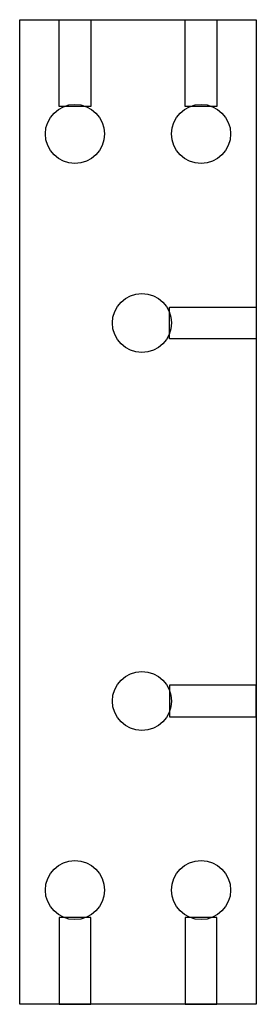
# Model space of a CAD drawing. Header units: inches. Extents: x 0 to 60, y 0 to 250.
import ezdxf

# ---------------------------------------------------------------- set-up
doc = ezdxf.new("R2010")
doc.units = ezdxf.units.IN
doc.header["$MEASUREMENT"] = 0
for name, color, linetype in [('PANEL15.00', 1, 'Continuous'), ('SIDE27.50', 5, 'Continuous'), ('SIDE37.50', 3, 'Continuous'), ('SIDE47.50', 2, 'Continuous'), ('VERTICAL12.00', 251, 'Continuous')]:
    doc.layers.add(name, color=color, linetype=linetype)

msp = doc.modelspace()

# ---------------------------------------------------------------- linework, layer by layer
at = {"layer": 'PANEL15.00'}
msp.add_lwpolyline([(0, 0), (0, 250), (60, 250), (60, 0)], close=True, dxfattribs=at)
at = {"layer": 'SIDE27.50'}
for points in [[(60, 177), (60, 169), (38, 169), (38, 177)], [(60, 73), (60, 81), (38, 81), (38, 73)]]:
    msp.add_lwpolyline(points, close=True, dxfattribs=at)
at = {"layer": 'SIDE37.50'}
for points in [[(10, 0), (18, 0), (18, 22), (10, 22)], [(42, 0), (50, 0), (50, 22), (42, 22)]]:
    msp.add_lwpolyline(points, close=True, dxfattribs=at)
at = {"layer": 'SIDE47.50'}
for points in [[(10, 250), (18, 250), (18, 228), (10, 228)], [(42, 250), (50, 250), (50, 228), (42, 228)]]:
    msp.add_lwpolyline(points, close=True, dxfattribs=at)
at = {"layer": 'VERTICAL12.00'}
for centre in [(14, 221), (46, 221), (31, 173), (31, 77), (14, 29), (46, 29)]:
    msp.add_circle(centre, 7.5, dxfattribs=at)

doc.saveas('drawing.dxf')
